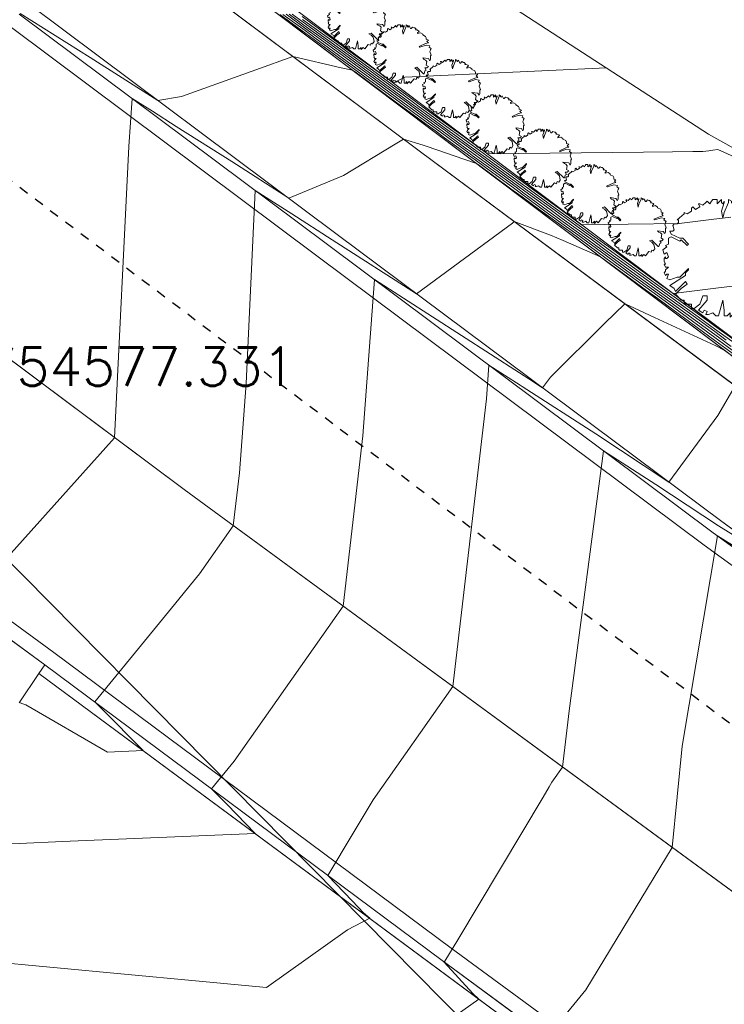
# Model space of a CAD drawing. Header units: metres. Extents: x 3490449 to 3490968, y 5754217 to 5754743.
# Tile 111 of 212: x 3490727.08 to 3490734.45, y 5754570.46 to 5754580.76. Entities that reach past the tile are written whole.
import ezdxf
from ezdxf.enums import TextEntityAlignment as Align

# ---------------------------------------------------------------- set-up
doc = ezdxf.new("R2010")
doc.units = ezdxf.units.M
doc.header["$LTSCALE"] = 0.25
doc.linetypes.add('Kartierung-07$0$AUSGEZOGEN', pattern=[0])
doc.linetypes.add('Kartierung-07$0$STRICHLINIE', pattern=[19.05, 12.7, -6.35])
for name, color, linetype, lineweight, true_color in [('Kartierung-07$0$$BRUCH', 7, 'Continuous', 18, 0x82563a), ('Kartierung-07$0$$HOEHEN_Haupt', 7, 'Continuous', 18, 0x82563a), ('Kartierung-07$0$$HOEHEN_Mittel', 7, 'Continuous', 18, 0x82563a), ('Kartierung-07$0$$P_INF_FL', 7, 'Kartierung-07$0$AUSGEZOGEN', 18, 0x82563a), ('Kartierung-07$0$$P_INF_H', 7, 'Kartierung-07$0$AUSGEZOGEN', 18, 0x82563a), ('Kartierung-07$0$$P_INF_NR', 7, 'Kartierung-07$0$AUSGEZOGEN', 18, 0x82563a), ('Kartierung-07$0$$P_INF_X', 7, 'Kartierung-07$0$AUSGEZOGEN', 18, 0x82563a), ('Kartierung-07$0$$PKT_HW', 7, 'Continuous', 18, 0x82563a), ('Kartierung-07$0$B_Befestigt', 7, 'Continuous', 18, 0x82563a), ('Kartierung-07$0$B_Bord', 7, 'Continuous', 18, 0x82563a), ('Kartierung-07$0$B_Gelaendeknick', 7, 'Continuous', 18, 0x82563a), ('Kartierung-07$0$B_Hecke', 7, 'Continuous', 18, 0x82563a), ('Kartierung-07$0$B_Mauer', 7, 'Kartierung-07$0$AUSGEZOGEN', 18, 0x82563a), ('Kartierung-07$0$B_Rinne', 7, 'Continuous', 18, 0x82563a), ('Kartierung-07$0$Hilfe_DGM', 7, 'Continuous', 18, 0x82563a), ('Kartierung-07$0$SYM_HW', 7, 'Kartierung-07$0$AUSGEZOGEN', 18, 0x82563a)]:
    doc.layers.add(name, color=color, linetype=linetype, lineweight=lineweight, true_color=true_color)
doc.layers.add('Kartierung-07$0$B_RW-Leitung_Aus', color=7, linetype='Kartierung-07$0$STRICHLINIE', true_color=0x82563a)
doc.layers.add('Kartierung-07$0$B_SW-Leitung_AUS', color=7, linetype='Continuous', true_color=0x82563a)
doc.styles.add('Kartierung-07$0$STANDARD', font='romans.shx', dxfattribs={"width": 0.8})

# ---------------------------------------------------------------- blocks, each defined once
blk = doc.blocks.new('Kartierung-07$0$PKT_HW')
at = {"layer": 'Kartierung-07$0$SYM_HW'}
for p, q in [((-0.15, 0), (-0.2, 0)), ((0.15, 0), (0.2, 0))]:
    blk.add_line(p, q, dxfattribs=at)
blk.add_circle((0, 0), 0.2, dxfattribs=at)
at = {"layer": 'Kartierung-07$0$$P_INF_FL', "style": 'Kartierung-07$0$STANDARD'}
blk.add_attdef('CODE', text='', height=0.8, dxfattribs=at).set_placement((0, 1.7), align=Align.CENTER)
at = {"layer": 'Kartierung-07$0$$P_INF_H', "style": 'Kartierung-07$0$STANDARD'}
blk.add_attdef('H', text='', height=0.8, dxfattribs=at).set_placement((0, -1.4), align=Align.CENTER)
at = {"layer": 'Kartierung-07$0$$P_INF_NR', "style": 'Kartierung-07$0$STANDARD'}
blk.add_attdef('NR', text='', height=0.8, dxfattribs=at).set_placement((0, 0.7), align=Align.CENTER)
at = {"layer": 'Kartierung-07$0$$P_INF_X', "style": 'Kartierung-07$0$STANDARD'}
blk.add_attdef('X', text='', height=0.8, dxfattribs=at).set_placement((-0.9, -0.4), align=Align.RIGHT)
blk.add_attdef('Y', (0.7, -0.4), '', height=0.8, dxfattribs=at)
blk = doc.blocks.new('Kartierung-07$0$Hecke')
at = {"layer": 'Kartierung-07$0$B_Hecke'}
blk.add_lwpolyline([(-0.4471, -0.197), (-0.4721, -0.1845), (-0.4596, -0.147), (-0.4721, -0.147), (-0.4846, -0.1595), (-0.4971, -0.1345), (-0.4846, -0.122), (-0.4846, -0.1095), (-0.4596, -0.0845), (-0.4846, -0.0845), (-0.4971, -0.0595), (-0.4846, -0.0595), (-0.4971, -0.0345), (-0.4971, -0.0095), (-0.4846, 0.003), (-0.4846, -0.0095), (-0.4721, -0.0095), (-0.4596, 0.003), (-0.4721, 0.0405), (-0.4971, 0.028), (-0.5096, 0.0655), (-0.4721, 0.0905), (-0.4846, 0.103), (-0.4596, 0.1155), (-0.4596, 0.1405), (-0.4596, 0.1655), (-0.4346, 0.178), (-0.3596, 0.1405), (-0.3471, 0.153), (-0.2971, 0.103), (-0.2846, 0.1155), (-0.3346, 0.1655), (-0.3596, 0.1655), (-0.4346, 0.203), (-0.4471, 0.228), (-0.4221, 0.228), (-0.4096, 0.2405), (-0.4221, 0.278), (-0.4096, 0.2905), (-0.3846, 0.2905), (-0.3721, 0.303), (-0.3721, 0.328), (-0.3846, 0.328), (-0.3221, 0.378), (-0.3221, 0.3905), (-0.2971, 0.378), (-0.2596, 0.403), (-0.2596, 0.428), (-0.2471, 0.4405), (-0.2221, 0.4155), (-0.1846, 0.4405), (-0.1971, 0.4655), (-0.1846, 0.4655), (-0.1596, 0.453), (-0.1346, 0.478), (-0.1221, 0.4905), (-0.0971, 0.4655), (-0.0846, 0.4905), (-0.0721, 0.503), (-0.0346, 0.503), (-0.0346, 0.4655), (-0.0221, 0.478), (0.0029, 0.503), (0.0029, 0.478), (0.0154, 0.4655), (0.0279, 0.4905), (0.0279, 0.478), (0.0029, 0.403), (0.0154, 0.3405), (0.0279, 0.3905), (0.0654, 0.478), (0.0654, 0.503), (0.0904, 0.4905), (0.0904, 0.478), (0.1029, 0.4655), (0.1154, 0.4905), (0.1279, 0.4655), (0.1404, 0.4405), (0.1529, 0.4405), (0.1779, 0.4655), (0.2029, 0.453), (0.2154, 0.453), (0.2404, 0.428), (0.2279, 0.4155), (0.2529, 0.4155), (0.2779, 0.403), (0.2904, 0.3905), (0.2654, 0.3655), (0.2654, 0.353), (0.3154, 0.3655), (0.3529, 0.3405), (0.3529, 0.328), (0.4029, 0.303), (0.4154, 0.278), (0.4154, 0.253), (0.4529, 0.2405), (0.4279, 0.2155), (0.4529, 0.1905), (0.4029, 0.178), (0.2904, 0.128), (0.3029, 0.1155), (0.4154, 0.153), (0.4779, 0.1405), (0.4654, 0.1155), (0.5029, 0.0905), (0.4904, 0.078), (0.4904, 0.0655), (0.4779, 0.0405), (0.5029, -0.022), (0.4904, -0.0345), (0.4904, -0.097), (0.4779, -0.122), (0.4529, -0.0845), (0.3529, -0.072), (0.3779, -0.097), (0.4029, -0.1095), (0.4279, -0.1345), (0.4154, -0.197), (0.4529, -0.222), (0.4279, -0.247), (0.3904, -0.247), (0.4154, -0.2845), (0.3904, -0.297), (0.3779, -0.347), (0.3654, -0.347), (0.2529, -0.2345), (0.2154, -0.247), (0.2529, -0.272), (0.2904, -0.3095), (0.3029, -0.3845), (0.2779, -0.422), (0.2529, -0.4095), (0.2404, -0.447), (0.2029, -0.4345), (0.1404, -0.5095), (0.1154, -0.4845), (0.0779, -0.522), (0.0779, -0.4845), (0.0529, -0.5095), (0.0279, -0.5095), (0.0279, -0.4595), (0.0154, -0.372), (-0.0221, -0.5095), (-0.0471, -0.5095), (-0.0721, -0.4845), (-0.1096, -0.497), (-0.1346, -0.497), (-0.1221, -0.472), (-0.1471, -0.4595), (-0.1596, -0.4845), (-0.1971, -0.4595), (-0.1221, -0.372), (-0.1221, -0.3345), (-0.1596, -0.3345), (-0.1846, -0.4095), (-0.2346, -0.447), (-0.2596, -0.447), (-0.2596, -0.4095), (-0.3096, -0.4095), (-0.3221, -0.397), (-0.3221, -0.372), (-0.3471, -0.372), (-0.3971, -0.322), (-0.3471, -0.272), (-0.2971, -0.2345), (-0.3096, -0.2095), (-0.3971, -0.297), (-0.4096, -0.272), (-0.4471, -0.247), (-0.3096, -0.1595), (-0.3096, -0.1345), (-0.2846, -0.1095), (-0.2846, -0.097), (-0.3596, -0.172), (-0.3846, -0.172), (-0.4471, -0.197)], dxfattribs=at)

msp = doc.modelspace()

# ---------------------------------------------------------------- linework, layer by layer
at = {"layer": 'Kartierung-07$0$$BRUCH', "ltscale": 0.02}
for p, q in [((3490735.006, 5754576.885), (3490727.8, 5754582.308)), ((3490727.483, 5754582.207), (3490731.256, 5754579.389)), ((3490733.774, 5754578), (3490728.781, 5754581.757)), ((3490722.048, 5754580.889), (3490728.797, 5754575.845)), ((3490730.399, 5754578.512), (3490727.179, 5754580.918)), ((3490730.298, 5754578.408), (3490727.074, 5754580.816)), ((3490731.256, 5754579.389), (3490735.153, 5754576.49)), ((3490734.422, 5754575.511), (3490730.399, 5754578.512)), ((3490734.334, 5754575.393), (3490730.298, 5754578.408)), ((3490727.341, 5754574.014), (3490721.894, 5754578.001)), ((3490733.774, 5754578), (3490740.074, 5754573.291)), ((3490728.797, 5754575.845), (3490737.072, 5754569.782)), ((3490738.455, 5754572.573), (3490734.422, 5754575.511)), ((3490738.373, 5754572.462), (3490734.334, 5754575.393)), ((3490727.28, 5754573.923), (3490727.341, 5754574.014)), ((3490731.498, 5754570.92), (3490727.341, 5754574.014)), ((3490727.074, 5754573.616), (3490727.28, 5754573.923)), ((3490735.653, 5754567.725), (3490727.28, 5754573.923)), ((3490735.72, 5754567.82), (3490731.498, 5754570.92))]:
    msp.add_line(p, q, dxfattribs=at)
at = {"layer": 'Kartierung-07$0$$HOEHEN_Haupt', "ltscale": 0.02}
for points in [[(3490729.8, 5754580.813), (3490730.071, 5754580.614), (3490730.11, 5754580.586), (3490730.57, 5754580.249), (3490730.689, 5754580.162), (3490731.062, 5754579.889), (3490731.213, 5754579.778), (3490731.375, 5754579.66), (3490731.463, 5754579.596), (3490731.544, 5754579.536), (3490731.776, 5754579.367), (3490731.813, 5754579.34), (3490732.031, 5754579.181), (3490732.271, 5754579.006), (3490732.352, 5754578.946), (3490732.482, 5754578.851), (3490732.6, 5754578.765), (3490732.764, 5754578.646), (3490732.986, 5754578.485), (3490733.223, 5754578.312), (3490733.483, 5754578.123), (3490733.723, 5754577.948), (3490734.06, 5754577.707), (3490734.349, 5754577.497), (3490734.47, 5754577.408)], [(3490735.337, 5754578.974), (3490734.382, 5754579.401), (3490734.329, 5754579.394), (3490734.289, 5754579.389), (3490734.225, 5754579.381), (3490734.121, 5754579.38), (3490733.906, 5754579.377), (3490733.603, 5754579.374), (3490731.972, 5754579.356), (3490731.666, 5754579.578), (3490731.664, 5754579.58), (3490731.65, 5754579.59), (3490731.645, 5754579.594), (3490731.29, 5754579.851), (3490731.27, 5754579.866), (3490731.251, 5754579.88), (3490731.205, 5754579.914), (3490730.499, 5754580.427), (3490730.392, 5754580.505), (3490730.038, 5754580.762)], [(3490734.563, 5754576.929), (3490734.381, 5754576.621), (3490733.868, 5754575.924), (3490733.104, 5754576.428), (3490732.335, 5754576.923), (3490732.314, 5754576.936), (3490731.987, 5754577.147), (3490731.961, 5754576.794), (3490731.609, 5754573.785), (3490730.775, 5754572.601), (3490730.568, 5754572.253), (3490730.303, 5754571.809), (3490730.383, 5754571.727), (3490730.558, 5754571.543), (3490730.676, 5754571.421), (3490730.74, 5754571.362), (3490730.509, 5754571.24), (3490729.66, 5754570.639), (3490725.941, 5754570.986)]]:
    msp.add_lwpolyline(points, dxfattribs=at)
at = {"layer": 'Kartierung-07$0$$HOEHEN_Mittel', "ltscale": 0.02}
for points in [[(3490727.082, 5754580.824), (3490727.817, 5754580.365), (3490728.522, 5754579.915), (3490728.77, 5754579.957), (3490728.954, 5754580.023), (3490729.55, 5754580.236), (3490729.937, 5754580.374), (3490730.441, 5754580.257), (3490730.561, 5754580.23), (3490730.584, 5754580.213), (3490730.586, 5754580.212), (3490731.024, 5754579.891), (3490731.202, 5754579.761), (3490731.392, 5754579.621), (3490731.427, 5754579.596), (3490731.523, 5754579.525), (3490731.798, 5754579.324), (3490731.842, 5754579.292), (3490731.952, 5754579.212), (3490732.244, 5754578.999), (3490732.343, 5754578.926), (3490732.502, 5754578.81), (3490732.573, 5754578.758), (3490732.775, 5754578.61), (3490732.916, 5754578.508), (3490733.217, 5754578.288), (3490733.392, 5754578.162), (3490733.707, 5754577.931), (3490733.945, 5754577.761), (3490734.35, 5754577.466), (3490734.52, 5754577.342)], [(3490729.832, 5754580.814), (3490730.064, 5754580.644), (3490730.166, 5754580.57), (3490730.556, 5754580.284), (3490730.793, 5754580.112), (3490731.099, 5754579.887), (3490731.224, 5754579.796), (3490731.358, 5754579.698), (3490731.499, 5754579.595), (3490731.565, 5754579.547), (3490731.753, 5754579.409), (3490731.783, 5754579.387), (3490732.11, 5754579.15), (3490732.297, 5754579.013), (3490732.361, 5754578.967), (3490732.463, 5754578.892), (3490732.627, 5754578.773), (3490732.752, 5754578.681), (3490733.055, 5754578.462), (3490733.228, 5754578.335), (3490733.575, 5754578.084), (3490733.739, 5754577.964), (3490734.176, 5754577.653), (3490734.348, 5754577.527), (3490734.42, 5754577.474), (3490734.907, 5754577.129)], [(3490729.865, 5754580.815), (3490730.058, 5754580.674), (3490730.223, 5754580.554), (3490730.541, 5754580.32), (3490730.896, 5754580.063), (3490731.137, 5754579.886), (3490731.236, 5754579.813), (3490731.341, 5754579.736), (3490731.536, 5754579.595), (3490731.586, 5754579.558), (3490731.731, 5754579.452), (3490731.754, 5754579.435), (3490732.189, 5754579.119), (3490732.324, 5754579.021), (3490732.37, 5754578.987), (3490732.443, 5754578.933), (3490732.654, 5754578.78), (3490732.741, 5754578.717), (3490733.125, 5754578.438), (3490733.234, 5754578.358), (3490733.667, 5754578.045), (3490733.755, 5754577.981), (3490734.291, 5754577.598), (3490734.347, 5754577.558), (3490734.37, 5754577.541), (3490734.744, 5754577.275)], [(3490729.897, 5754580.816), (3490730.051, 5754580.703), (3490730.279, 5754580.538), (3490730.527, 5754580.356), (3490730.999, 5754580.013), (3490731.175, 5754579.884), (3490731.247, 5754579.831), (3490731.324, 5754579.775), (3490731.572, 5754579.594), (3490731.607, 5754579.569), (3490731.708, 5754579.495), (3490731.725, 5754579.483), (3490732.268, 5754579.088), (3490732.35, 5754579.028), (3490732.379, 5754579.007), (3490732.423, 5754578.975), (3490732.681, 5754578.788), (3490732.729, 5754578.752), (3490733.195, 5754578.415), (3490733.24, 5754578.382), (3490733.758, 5754578.007), (3490733.771, 5754577.997), (3490733.915, 5754577.895), (3490734.334, 5754577.947), (3490734.707, 5754577.994)], [(3490734.518, 5754578.694), (3490734.312, 5754578.668), (3490733.978, 5754578.626), (3490733.443, 5754578.62), (3490732.957, 5754578.615), (3490732.718, 5754578.788), (3490732.709, 5754578.795), (3490732.404, 5754579.016), (3490732.387, 5754579.028), (3490732.377, 5754579.035), (3490732.347, 5754579.057), (3490731.695, 5754579.53), (3490731.686, 5754579.537), (3490731.629, 5754579.579), (3490731.608, 5754579.594), (3490731.307, 5754579.813), (3490731.258, 5754579.849), (3490731.213, 5754579.882), (3490731.102, 5754579.963), (3490730.513, 5754580.391), (3490730.335, 5754580.521), (3490730.045, 5754580.733), (3490729.929, 5754580.817)], [(3490733.217, 5754580.254), (3490731.107, 5754580.158), (3490730.987, 5754580.097), (3490730.484, 5754580.462), (3490730.448, 5754580.489), (3490730.032, 5754580.792)], [(3490726.565, 5754574.711), (3490728.071, 5754576.388), (3490728.219, 5754579.434), (3490728.256, 5754579.933), (3490728.468, 5754579.801), (3490728.716, 5754579.642), (3490729.296, 5754579.276), (3490729.892, 5754578.891), (3490730.467, 5754579.131), (3490731.007, 5754579.457), (3490731.094, 5754579.51), (3490731.298, 5754579.448), (3490731.342, 5754579.433), (3490731.726, 5754579.3), (3490731.857, 5754579.255), (3490731.872, 5754579.244), (3490731.873, 5754579.243), (3490732.217, 5754578.991), (3490732.334, 5754578.905), (3490732.522, 5754578.768), (3490732.546, 5754578.751), (3490732.787, 5754578.575), (3490732.846, 5754578.532), (3490733.211, 5754578.265), (3490733.3, 5754578.2), (3490733.691, 5754577.915), (3490733.83, 5754577.816), (3490734.35, 5754577.436), (3490734.57, 5754577.275)], [(3490727.076, 5754573.619), (3490727.099, 5754573.61), (3490727.144, 5754573.593), (3490727.997, 5754573.101), (3490728.369, 5754573.117), (3490728.264, 5754573.223), (3490728.203, 5754573.285), (3490728.103, 5754573.386), (3490727.865, 5754573.624), (3490728.447, 5754574.336), (3490728.667, 5754574.606), (3490728.834, 5754574.81), (3490728.959, 5754574.964), (3490729.313, 5754575.467), (3490729.378, 5754576.019), (3490729.446, 5754576.954), (3490729.54, 5754578.974), (3490729.926, 5754578.73), (3490730.347, 5754578.458), (3490731.23, 5754577.892), (3490732.232, 5754578.631), (3490732.25, 5754578.649), (3490732.631, 5754578.506), (3490732.762, 5754578.449), (3490733.153, 5754578.28), (3490733.205, 5754578.242), (3490733.208, 5754578.239), (3490733.675, 5754577.898), (3490733.714, 5754577.87), (3490734.351, 5754577.405), (3490734.62, 5754577.209)], [(3490734.67, 5754577.143), (3490734.449, 5754577.304), (3490734.353, 5754577.352), (3490733.72, 5754577.644), (3490733.456, 5754577.768), (3490733.407, 5754577.789), (3490733.2, 5754577.584), (3490732.63, 5754577.019), (3490732.549, 5754576.908), (3490732.476, 5754576.956), (3490732.403, 5754577.003), (3490732.308, 5754577.065), (3490730.789, 5754578.041), (3490730.669, 5754576.407), (3490730.461, 5754574.626), (3490729.32, 5754573.006), (3490729.084, 5754572.717), (3490729.247, 5754572.551), (3490729.54, 5754572.25), (3490727.605, 5754572.168), (3490726.997, 5754572.142)], [(3490734.749, 5754575.243), (3490734.389, 5754575.467), (3490733.732, 5754575.9), (3490733.184, 5754576.252), (3490732.826, 5754573.533), (3490732.757, 5754572.944), (3490732.645, 5754572.785), (3490732.617, 5754572.738), (3490732.553, 5754572.63), (3490731.662, 5754571.136), (3490731.527, 5754570.914), (3490731.519, 5754570.904), (3490731.82, 5754570.575), (3490731.882, 5754570.516), (3490730.626, 5754569.627)], [(3490735.313, 5754574.781), (3490734.377, 5754575.362), (3490734.008, 5754573.163), (3490733.904, 5754572.103), (3490733.002, 5754570.613), (3490732.591, 5754570.117)]]:
    msp.add_lwpolyline(points, dxfattribs=at)
at = {"layer": 'Kartierung-07$0$B_Befestigt', "ltscale": 0.02}
for points, elevation in [([(3490727.138, 5754582.458), (3490727.483, 5754582.207), (3490731.256, 5754579.389), (3490735.153, 5754576.49), (3490740.061, 5754572.914), (3490740.328, 5754572.933)], 171.528), ([(3490727.28, 5754573.923), (3490727.341, 5754574.014)], 169.199), ([(3490727.074, 5754573.616), (3490727.28, 5754573.923)], 169.199), ([(3490735.653, 5754567.725), (3490727.28, 5754573.923)], 168.73)]:
    msp.add_lwpolyline(points, dxfattribs=dict(at, elevation=elevation))
msp.add_lwpolyline([(3490787.655, 5754538.844), (3490786.955, 5754540.605), (3490786.106, 5754541.833), (3490784.955, 5754542.791), (3490783.08, 5754543.785), (3490780.527, 5754544.918), (3490775.594, 5754547.039), (3490767.551, 5754550.508), (3490758.758, 5754554.438), (3490751.626, 5754557.862), (3490748.312, 5754559.669), (3490744.296, 5754562.092), (3490739.445, 5754565.217), (3490735.72, 5754567.82), (3490731.498, 5754570.92), (3490727.341, 5754574.014), (3490721.894, 5754578.001), (3490716.154, 5754582.287)], dxfattribs=at)
at = {"layer": 'Kartierung-07$0$B_Bord', "ltscale": 0.02}
msp.add_lwpolyline([(3490742.533, 5754569.567), (3490738.373, 5754572.462), (3490734.334, 5754575.393), (3490730.298, 5754578.408), (3490727.074, 5754580.816)], dxfattribs=at)
at = {"layer": 'Kartierung-07$0$B_Gelaendeknick', "ltscale": 0.02}
for points, elevation in [([(3490750.632, 5754564.651), (3490748.197, 5754566.121), (3490745.917, 5754567.53), (3490743.42, 5754569.13), (3490742.576, 5754569.697), (3490738.455, 5754572.573), (3490734.422, 5754575.511), (3490730.399, 5754578.512), (3490727.179, 5754580.918), (3490726.352, 5754581.529), (3490723.946, 5754583.311), (3490723.161, 5754583.932), (3490717.492, 5754588.119), (3490711.038, 5754592.924), (3490710.23, 5754593.505), (3490707.13, 5754595.782), (3490702.207, 5754599.279), (3490701.41, 5754599.863), (3490699.898, 5754600.927)], 167.324), ([(3490698.69, 5754598.442), (3490704.183, 5754594.278), (3490713.483, 5754587.111), (3490722.048, 5754580.889), (3490728.797, 5754575.845), (3490737.072, 5754569.782), (3490743.735, 5754565.162), (3490749.546, 5754562.146)], 171.329)]:
    msp.add_lwpolyline(points, dxfattribs=dict(at, elevation=elevation))
at = {"layer": 'Kartierung-07$0$B_Mauer', "ltscale": 0.02, "elevation": 168.504}
msp.add_lwpolyline([(3490742.906, 5754576.245), (3490741.324, 5754573.221), (3490740.527, 5754573.613), (3490740.1, 5754573.085), (3490735.006, 5754576.885), (3490727.8, 5754582.308), (3490728.874, 5754584.145)], dxfattribs=at)
at = {"layer": 'Kartierung-07$0$B_Mauer', "ltscale": 0.02}
for points in [[(3490733.774, 5754578), (3490728.781, 5754581.757)], [(3490742.773, 5754576.315), (3490741.259, 5754573.42), (3490740.486, 5754573.8), (3490740.074, 5754573.291), (3490735.096, 5754577.005), (3490733.774, 5754578)]]:
    msp.add_lwpolyline(points, dxfattribs=at)
at = {"layer": 'Kartierung-07$0$B_Rinne', "ltscale": 0.02}
msp.add_lwpolyline([(3490790.094, 5754546.449), (3490785.266, 5754548.536), (3490777.493, 5754551.89, -0.000147), (3490777.493, 5754551.89), (3490769.484, 5754555.351), (3490760.8, 5754559.176), (3490759.023, 5754560.033), (3490757.158, 5754560.926), (3490754.463, 5754562.207), (3490753.12, 5754562.901), (3490750.471, 5754564.389), (3490748.033, 5754565.854), (3490745.782, 5754567.254), (3490742.444, 5754569.434), (3490738.28, 5754572.332), (3490734.239, 5754575.264), (3490730.202, 5754578.28), (3490726.979, 5754580.687), (3490726.182, 5754581.272), (3490723.759, 5754583.082), (3490722.967, 5754583.687), (3490717.313, 5754587.878)], format="xyb", dxfattribs=at)
msp.add_lwpolyline([(3490787.809, 5754538.889), (3490787.097, 5754540.681), (3490786.225, 5754541.942), (3490785.045, 5754542.925), (3490783.15, 5754543.929), (3490780.591, 5754545.065), (3490775.657, 5754547.186), (3490767.615, 5754550.655), (3490758.825, 5754554.583), (3490751.699, 5754558.004), (3490748.392, 5754559.808), (3490744.381, 5754562.228), (3490739.534, 5754565.35), (3490735.813, 5754567.95), (3490731.593, 5754571.049), (3490727.436, 5754574.143), (3490721.989, 5754578.13), (3490716.25, 5754582.415)], dxfattribs=at)
at = {"layer": 'Kartierung-07$0$B_RW-Leitung_Aus', "ltscale": 0.02}
msp.add_line((3490706.482, 5754594.543), (3490742.358, 5754567.481), dxfattribs=at)
at = {"layer": 'Kartierung-07$0$B_SW-Leitung_AUS', "ltscale": 0.02}
msp.add_line((3490750.435, 5754551.358), (3490708.138, 5754594.136, 170.838), dxfattribs=at)
at = {"layer": 'Kartierung-07$0$Hilfe_DGM', "ltscale": 0.02}
msp.add_lwpolyline([(3490714.596, 5754596.574), (3490725.394, 5754587.441), (3490725.487, 5754587.324), (3490728.669, 5754584.169), (3490728.874, 5754584.145), (3490729.003, 5754584.069), (3490729.686, 5754584.32), (3490729.637, 5754582.577), (3490734.284, 5754579.562), (3490739.725, 5754576.525), (3490740.752, 5754577.429), (3490742.773, 5754576.315), (3490742.906, 5754576.245), (3490744.176, 5754575.688), (3490745.55, 5754579.872), (3490749.614, 5754588.334), (3490752.275, 5754593.798), (3490753.607, 5754596.644), (3490753.373, 5754597.399), (3490755.949, 5754602.454), (3490756.556, 5754602.47), (3490759.5, 5754608.504), (3490760.763, 5754612.258)], dxfattribs=at)

# ---------------------------------------------------------------- block references
at = {"layer": 'Kartierung-07$0$$PKT_HW'}
ref = msp.add_blockref('Kartierung-07$0$PKT_HW', (3490725.661, 5754577.331, 169.448), dxfattribs=at)
ref.add_attrib('Y', '5754577.331', (3490726.361, 5754576.931, 169.448), dxfattribs={"layer": 'Kartierung-07$0$$P_INF_X', "height": 0.4, "style": 'Kartierung-07$0$STANDARD'})
ref.add_attrib('X', '3490725.661', dxfattribs={"layer": 'Kartierung-07$0$$P_INF_X', "height": 0.4, "style": 'Kartierung-07$0$STANDARD'}).set_placement((3490724.761, 5754576.931, 169.448), align=Align.RIGHT)
ref.add_attrib('H', '169.448', dxfattribs={"layer": 'Kartierung-07$0$$P_INF_H', "height": 0.4, "style": 'Kartierung-07$0$STANDARD'}).set_placement((3490725.661, 5754575.931, 169.448), align=Align.CENTER)
ref.add_attrib('CODE', 'HW', dxfattribs={"layer": 'Kartierung-07$0$$P_INF_FL', "height": 0.4, "style": 'Kartierung-07$0$STANDARD'}).set_placement((3490725.661, 5754579.031, 169.448), align=Align.CENTER)
ref.add_attrib('NR', 'M02076', dxfattribs={"layer": 'Kartierung-07$0$$P_INF_NR', "height": 0.4, "style": 'Kartierung-07$0$STANDARD'}).set_placement((3490725.661, 5754578.031, 169.448), align=Align.CENTER)
at = {"layer": 'Kartierung-07$0$B_Hecke', "ltscale": 0.02}
for p, xscale, yscale, zscale in [((3490730.603, 5754580.76), 0.6000000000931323, 0.6000000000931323, 0.6000000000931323), ((3490731.082, 5754580.402), 0.6000000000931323, 0.6000000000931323, 0.6000000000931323), ((3490731.598, 5754580.041), 0.6000000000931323, 0.6000000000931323, 0.6000000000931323), ((3490732.055, 5754579.67), 0.6000000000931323, 0.6000000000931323, 0.6000000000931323), ((3490732.55, 5754579.312), 0.6000000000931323, 0.6000000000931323, 0.6000000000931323), ((3490733.044, 5754578.941), 0.6000000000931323, 0.6000000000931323, 0.6000000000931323), ((3490733.539, 5754578.595), 0.6000000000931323, 0.6000000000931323, 0.6000000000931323), ((3490734.416, 5754578.274), 1.2, 1.2, 1.2)]:
    msp.add_blockref('Kartierung-07$0$Hecke', p, dxfattribs=dict(at, xscale=xscale, yscale=yscale, zscale=zscale))

doc.saveas('drawing.dxf')
